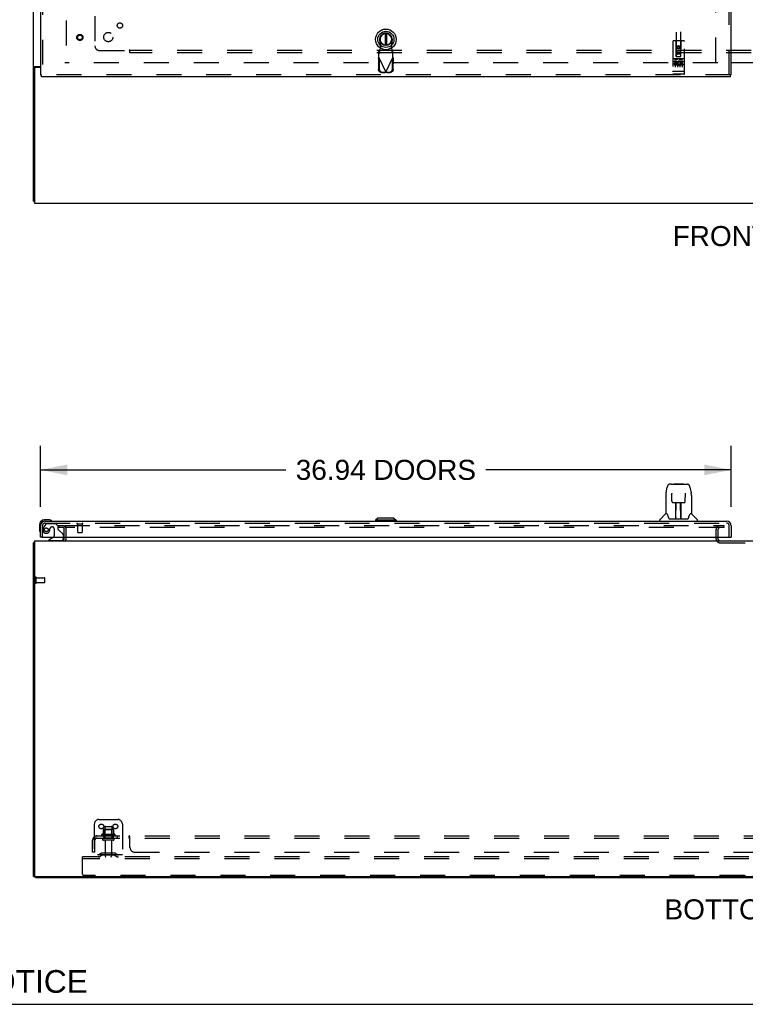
# Model space of a CAD drawing. Header units: inches. Extents: x 0 to 243, y 0 to 157.
# Tile 2 of 28: x 35 to 74, y 0 to 53. Entities that reach past the tile are written whole.
import ezdxf

# ---------------------------------------------------------------- set-up
doc = ezdxf.new("R2010")
doc.units = ezdxf.units.IN
doc.header["$LTSCALE"] = 13.348617
doc.header["$MEASUREMENT"] = 0
doc.linetypes.add('HIDDEN', pattern=[0.2, 0.1, -0.1])
doc.layers.get('0').update_dxf_attribs({"linetype": 'CONTINUOUS'})
for name, color, linetype in [('DEFAULT_2', 8, 'HIDDEN'), ('DIMENSIONS', 7, 'CONTINUOUS'), ('SECONDARY_LH_DOOR_ASSEMBLY', 7, 'CONTINUOUS'), ('SUBPANEL', 7, 'CONTINUOUS')]:
    doc.layers.add(name, color=color, linetype=linetype)
doc.styles.get("Standard").update_dxf_attribs({"font": 'arial.ttf'})
doc.dimstyles.new('DIMSTYLE_1', dxfattribs={"dimtxt": 1.070745, "dimasz": 1.42766, "dimexe": 0.09, "dimexo": 0.07, "dimgap": 0.0375, "dimtad": 0, "dimtih": 1, "dimtoh": 1, "dimzin": 4, "dimdsep": 46, "dimtxsty": 'Standard', "dimblk": '_FILLED', "dimblk1": '_FILLED', "dimblk2": '_FILLED', "dimcen": 0.09, "dimazin": 1, "dimtfac": 1, "dimtdec": 3, "dimtofl": 0, "dimtmove": 0, "dimatfit": 3, "dimldrblk": '_FILLED', "dimfxl": 0, "dimtolj": 1, "dimtzin": 4, "dimarcsym": 0})

# ---------------------------------------------------------------- blocks, each defined once
blk = doc.blocks.new('_FILLED')
at = {"color": 0, "linetype": 'ByBlock'}
blk.add_solid([(0, 0), (-1, 0.2), (-1, -0.2)], dxfattribs=at)
blk = doc.blocks.new('*D6')
at = {"layer": 'DIMENSIONS', "color": 2, "linetype": 'Continuous'}
for p, q in [((36.552, 26.591), (36.552, 29.861)), ((73.49, 26.591), (73.49, 29.861)), ((36.552, 28.576), (49.669, 28.576)), ((73.49, 28.576), (60.373, 28.576))]:
    blk.add_line(p, q, dxfattribs=at)
at = {"layer": 'DIMENSIONS', "color": 2, "linetype": 'Continuous', "xscale": 1.4276595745, "yscale": 1.4276595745, "zscale": 1.4276595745, "rotation": 180}
blk.add_blockref('_FILLED', (36.552, 28.576), dxfattribs=at)
at = {"layer": 'DIMENSIONS', "color": 2, "linetype": 'Continuous', "xscale": 1.4276595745, "yscale": 1.4276595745, "zscale": 1.4276595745}
blk.add_blockref('_FILLED', (73.49, 28.576), dxfattribs=at)
at = {"layer": 'DIMENSIONS', "color": 2, "linetype": 'Continuous', "insert": (55.021, 29.111), "char_height": 1.07074, "width": 9.63272, "attachment_point": 2, "line_spacing_factor": 0.9}
blk.add_mtext('36.94 DOORS', dxfattribs=at)

msp = doc.modelspace()

# ---------------------------------------------------------------- linework, layer by layer
at = {"color": 7, "linetype": 'Continuous'}
for p, q in [((36.177, 42.945), (36.177, 114.737)), ((36.281, 50.092), (36.177, 50.092)), ((36.229, 50.019), (36.229, 42.841)), ((36.247, 50.133), (36.552, 50.133)), ((36.552, 50.081), (36.292, 50.081)), ((74.802, 50.341), (73.49, 50.341)), ((36.177, 42.945), (36.229, 42.945)), ((36.229, 42.841), (113.875, 42.841)), ((36.229, 24.78), (36.229, 6.894)), ((36.229, 24.78), (113.875, 24.78)), ((37.823, 24.922), (37.823, 24.984)), ((72.781, 24.922), (72.781, 24.984)), ((36.177, 6.832), (36.177, 24.676)), ((36.177, 24.676), (36.229, 24.676)), ((36.177, 6.832), (36.281, 6.832)), ((36.281, 6.78), (36.281, 6.833)), ((36.281, 6.78), (113.823, 6.78)), ((36.292, 6.832), (113.927, 6.832)), ((0, 0), (242.702, 0))]:
    msp.add_line(p, q, dxfattribs=at)
at = {"color": 3, "linetype": 'Continuous'}
for p, q in [((36.281, 50.08), (36.281, 50.092)), ((73.49, 50.356), (74.802, 50.356))]:
    msp.add_line(p, q, dxfattribs=at)
at = {"color": 7, "linetype": 'Continuous'}
for points in [[(36.213, 50.119), (36.209, 50.117), (36.205, 50.116), (36.201, 50.114), (36.198, 50.113), (36.195, 50.112), (36.192, 50.11), (36.189, 50.109), (36.187, 50.107), (36.184, 50.105), (36.183, 50.104), (36.181, 50.102), (36.18, 50.1), (36.179, 50.098), (36.178, 50.097), (36.178, 50.095), (36.177, 50.092)], [(36.247, 50.133), (36.245, 50.132), (36.243, 50.13), (36.24, 50.129), (36.237, 50.127), (36.233, 50.126), (36.229, 50.124), (36.225, 50.123), (36.221, 50.121), (36.213, 50.119)], [(36.213, 24.691), (36.205, 24.69), (36.201, 24.689), (36.198, 24.688), (36.195, 24.688), (36.192, 24.687), (36.189, 24.686), (36.187, 24.685), (36.184, 24.684), (36.183, 24.683), (36.181, 24.682), (36.18, 24.681), (36.179, 24.68), (36.178, 24.679), (36.178, 24.677), (36.177, 24.676)], [(36.229, 24.695), (36.229, 24.695), (36.225, 24.694), (36.221, 24.693), (36.217, 24.692), (36.213, 24.691)]]:
    msp.add_lwpolyline(points, dxfattribs=at)
at = {"color": 3, "linetype": 'Continuous'}
for points in [[(36.302, 50.11), (36.297, 50.108), (36.295, 50.106), (36.293, 50.105), (36.29, 50.104), (36.288, 50.103), (36.286, 50.101), (36.285, 50.1), (36.283, 50.098), (36.283, 50.097), (36.282, 50.095), (36.282, 50.094), (36.281, 50.092)], [(36.322, 50.133), (36.322, 50.131), (36.322, 50.129), (36.321, 50.127), (36.321, 50.126), (36.32, 50.124), (36.319, 50.122), (36.318, 50.121), (36.316, 50.119), (36.315, 50.118), (36.313, 50.116), (36.311, 50.115), (36.309, 50.114), (36.307, 50.112), (36.304, 50.111), (36.302, 50.11)]]:
    msp.add_lwpolyline(points, dxfattribs=at)
at = {"color": 7, "linetype": 'Continuous'}
for centre, radius, start, end in [((36.292, 50.019), 0.0625, 90, 180), ((37.681, 24.922), 0.142, 270, 360), ((72.896, 24.895), 0.115, 180, 190.7143), ((72.896, 24.895), 0.115, 244.7498, 270), ((36.292, 6.894), 0.0625, 180, 270)]:
    msp.add_arc(centre, radius, start, end, dxfattribs=at)
at = {"color": 3, "linetype": 'Continuous'}
msp.add_arc((72.896, 24.895), 0.115, 190.7143, 244.7498, dxfattribs=at)
at = {"layer": 'DEFAULT_2', "color": 8, "linetype": 'HIDDEN'}
for p, q in [((37.927, 111.341), (37.927, 50.341)), ((72.677, 50.356), (72.677, 111.326)), ((72.781, 50.341), (37.844, 50.341)), ((37.511, 25.592), (37.511, 25.488)), ((37.511, 25.592), (37.816, 25.592)), ((37.816, 25.488), (37.511, 25.488)), ((37.823, 24.984), (37.823, 25.406)), ((37.844, 25.592), (73.094, 25.592)), ((73.094, 25.488), (37.844, 25.488)), ((37.927, 24.922), (37.927, 25.406)), ((72.677, 25.373), (72.677, 24.895)), ((72.781, 25.373), (72.781, 24.984)), ((73.094, 25.592), (73.094, 25.488)), ((72.781, 24.922), (72.781, 24.895)), ((72.896, 24.676), (75.958, 24.676)), ((36.281, 22.534), (36.281, 22.818)), ((36.324, 22.534), (36.324, 22.818)), ((36.324, 22.8), (36.771, 22.8)), ((36.781, 22.562), (36.781, 22.79)), ((36.324, 22.552), (36.771, 22.552)), ((39.427, 9.634), (39.427, 7.884)), ((39.677, 9.884), (40.677, 9.884)), ((39.994, 9.479), (39.994, 8.884)), ((40.024, 9.509), (40.33, 9.509)), ((40.36, 9.479), (40.36, 8.884)), ((40.927, 9.634), (40.927, 7.884)), ((40.533, 9.079), (39.822, 9.079)), ((40.512, 9.009), (39.843, 9.009)), ((39.9, 9.334), (39.9, 9.106)), ((40.433, 9.345), (39.922, 9.345)), ((39.994, 9.325), (39.974, 9.345)), ((39.994, 9.029), (39.974, 9.009)), ((39.994, 9.029), (39.994, 9.325)), ((40.361, 9.325), (39.994, 9.325)), ((40.361, 9.029), (39.994, 9.029)), ((40.361, 9.325), (40.381, 9.345)), ((40.361, 9.029), (40.361, 9.325)), ((40.361, 9.029), (40.381, 9.009)), ((40.455, 9.334), (40.455, 9.106)), ((40.442, 8.884), (39.913, 8.884)), ((40.442, 8.778), (39.913, 8.778)), ((40.011, 8.715), (40.011, 7.914)), ((40.343, 8.715), (40.343, 7.914)), ((40.927, 7.988), (39.427, 7.988)), ((39.77, 8.056), (39.702, 8.007)), ((39.831, 7.972), (39.763, 7.923)), ((40.518, 8.078), (39.837, 8.078)), ((40.518, 7.974), (39.837, 7.974)), ((40.002, 8.078), (40.002, 7.974)), ((40.352, 8.078), (40.352, 7.974)), ((40.524, 7.972), (40.592, 7.923)), ((40.585, 8.056), (40.653, 8.007)), ((38.802, 7.78), (38.802, 7.884)), ((111.802, 7.884), (38.802, 7.884)), ((38.802, 6.946), (38.802, 7.78)), ((111.802, 7.78), (38.802, 7.78)), ((74.202, 6.884), (38.865, 6.884))]:
    msp.add_line(p, q, dxfattribs=at)
for centre in [(39.802, 9.509), (40.552, 9.509)]:
    msp.add_circle(centre, 0.128, dxfattribs=at)
for centre, radius, start, end in [((37.741, 25.406), 0.186, 0, 90), ((37.741, 25.406), 0.0823, 0, 90), ((72.896, 25.373), 0.219, 90, 180), ((72.896, 25.373), 0.115, 90, 180), ((37.681, 24.922), 0.246, 310.9655, 360), ((72.896, 24.895), 0.219, 180, 270), ((36.303, 22.818), 0.0215, 360, 180), ((36.771, 22.79), 0.01, 360, 90), ((36.303, 22.534), 0.0215, 180, 0), ((36.771, 22.562), 0.01, 270, 0), ((39.677, 9.634), 0.25, 90, 180), ((40.024, 9.479), 0.03, 90, 180), ((40.33, 9.479), 0.03, 0, 90), ((40.677, 9.634), 0.25, 0, 90), ((39.843, 9.047), 0.0384, 124.4497, 270), ((40.177, 8.478), 0.698, 113.9679, 120.6631), ((39.89, 9.125), 0.01, 293.9679, 360), ((39.91, 9.334), 0.01, 95.1938, 180), ((39.922, 9.203), 0.141, 90, 95.2081), ((40.433, 9.203), 0.141, 84.7919, 90), ((40.445, 9.334), 0.01, 0, 84.8062), ((40.465, 9.125), 0.01, 180, 246.0321), ((40.177, 8.478), 0.698, 59.3369, 66.0321), ((40.512, 9.047), 0.0384, 270, 55.5503), ((39.913, 8.831), 0.053, 90, 270), ((39.949, 8.715), 0.0625, 0, 90), ((40.406, 8.715), 0.0625, 90, 180), ((40.442, 8.831), 0.053, 270, 90), ((39.642, 8.092), 0.104, 270, 305.7539), ((39.642, 8.092), 0.208, 270, 305.7539), ((39.837, 7.964), 0.114, 90, 125.7539), ((39.837, 7.964), 0.01, 90, 125.7539), ((40.041, 7.914), 0.03, 180, 270), ((40.313, 7.914), 0.03, 270, 360), ((40.518, 7.964), 0.114, 54.2461, 90), ((40.518, 7.964), 0.01, 54.2461, 90), ((40.713, 8.092), 0.208, 234.2461, 270), ((40.713, 8.092), 0.104, 234.2461, 270), ((38.865, 6.946), 0.0625, 180, 270), ((74.202, 6.946), 0.0625, 270, 315)]:
    msp.add_arc(centre, radius, start, end, dxfattribs=at)
at = {"layer": 'SECONDARY_LH_DOOR_ASSEMBLY', "color": 8, "linetype": 'HIDDEN'}
for p, q in [((73.386, 49.695), (73.386, 111.987)), ((70.552, 78.67), (70.552, 50.668)), ((70.802, 50.668), (70.802, 78.67)), ((36.656, 54.246), (36.656, 49.695)), ((54.745, 51.237), (54.691, 51.531)), ((54.707, 51.04), (54.745, 51.237)), ((55.35, 51.531), (55.296, 51.237)), ((55.296, 51.237), (55.334, 51.04)), ((70.365, 51.478), (70.365, 49.753)), ((70.96, 51.508), (70.395, 51.508)), ((70.551, 50.668), (70.547, 51.478)), ((70.677, 51.241), (70.615, 51.205)), ((70.615, 51.205), (70.625, 51.199)), ((70.615, 51.205), (70.615, 51.132)), ((70.615, 51.132), (70.625, 51.138)), ((70.615, 51.132), (70.677, 51.096)), ((70.677, 51.229), (70.625, 51.199)), ((70.625, 51.199), (70.625, 51.138)), ((70.625, 51.138), (70.677, 51.108)), ((70.74, 51.205), (70.677, 51.241)), ((70.677, 51.241), (70.677, 51.229)), ((70.73, 51.199), (70.677, 51.229)), ((70.677, 51.108), (70.73, 51.138)), ((70.677, 51.096), (70.74, 51.132)), ((70.677, 51.096), (70.677, 51.108)), ((70.74, 51.205), (70.73, 51.199)), ((70.73, 51.138), (70.73, 51.199)), ((70.74, 51.132), (70.73, 51.138)), ((70.74, 51.132), (70.74, 51.205)), ((70.804, 50.668), (70.807, 51.478)), ((70.99, 49.753), (70.99, 51.478)), ((54.618, 50.573), (54.66, 50.593)), ((54.618, 50.573), (54.629, 49.982)), ((54.693, 51.036), (54.647, 50.995)), ((54.647, 50.621), (54.647, 50.995)), ((54.647, 50.84), (54.693, 50.881)), ((54.647, 50.621), (55.021, 49.833)), ((54.66, 50.593), (54.67, 50.002)), ((54.693, 50.881), (54.693, 51.036)), ((55.021, 49.833), (55.395, 50.621)), ((55.395, 50.995), (55.349, 51.036)), ((55.349, 51.036), (55.349, 50.881)), ((55.349, 50.881), (55.395, 50.84)), ((55.371, 50.002), (55.381, 50.593)), ((55.381, 50.593), (55.423, 50.573)), ((55.395, 50.621), (55.395, 50.995)), ((55.413, 49.982), (55.423, 50.573)), ((70.96, 50.551), (70.395, 50.551)), ((70.55, 50.918), (70.805, 50.918)), ((70.551, 50.668), (70.552, 50.668)), ((70.552, 50.668), (70.802, 50.668)), ((70.762, 50.793), (70.592, 50.793)), ((70.802, 50.668), (70.804, 50.668)), ((70.533, 50.429), (70.441, 50.429)), ((70.441, 50.429), (70.441, 50.387)), ((70.533, 50.387), (70.441, 50.387)), ((70.466, 50.535), (70.638, 50.535)), ((70.49, 50.42), (70.49, 50.114)), ((70.537, 50.343), (70.491, 50.343)), ((70.597, 50.258), (70.504, 50.258)), ((70.597, 50.216), (70.504, 50.216)), ((70.533, 50.302), (70.505, 50.302)), ((70.597, 50.258), (70.597, 50.216)), ((70.615, 50.42), (70.615, 50.114)), ((70.716, 50.535), (70.888, 50.535)), ((70.729, 50.264), (70.746, 50.225)), ((70.74, 50.42), (70.74, 50.114)), ((70.753, 50.394), (70.74, 50.375)), ((70.75, 50.419), (70.753, 50.417)), ((70.909, 50.429), (70.753, 50.429)), ((70.753, 50.429), (70.753, 50.417)), ((70.753, 50.394), (70.753, 50.216)), ((70.909, 50.216), (70.753, 50.216)), ((70.909, 50.387), (70.796, 50.387)), ((70.796, 50.387), (70.796, 50.343)), ((70.888, 50.343), (70.796, 50.343)), ((70.888, 50.301), (70.796, 50.301)), ((70.796, 50.301), (70.796, 50.258)), ((70.909, 50.258), (70.796, 50.258)), ((70.865, 50.42), (70.865, 50.114)), ((70.888, 50.343), (70.888, 50.301)), ((70.909, 50.429), (70.909, 50.387)), ((70.909, 50.258), (70.909, 50.216)), ((73.448, 49.695), (36.594, 49.695)), ((54.783, 49.823), (54.976, 49.82)), ((54.825, 49.843), (55.018, 49.84)), ((55.018, 49.84), (54.976, 49.82)), ((55.021, 49.833), (54.998, 49.827)), ((55.036, 49.829), (55.021, 49.833)), ((55.024, 49.84), (55.217, 49.843)), ((55.065, 49.82), (55.024, 49.84)), ((55.051, 49.824), (55.036, 49.829)), ((55.065, 49.82), (55.051, 49.824)), ((55.065, 49.82), (55.258, 49.823)), ((70.383, 49.882), (70.382, 49.882)), ((70.384, 49.882), (70.383, 49.882)), ((70.383, 49.882), (70.383, 49.882)), ((70.385, 49.882), (70.384, 49.882)), ((70.386, 49.882), (70.385, 49.882)), ((70.387, 49.881), (70.386, 49.882)), ((70.388, 49.881), (70.387, 49.881)), ((70.387, 49.881), (70.387, 49.881)), ((70.389, 49.881), (70.388, 49.881)), ((70.39, 49.881), (70.389, 49.881)), ((70.391, 49.881), (70.39, 49.881)), ((70.392, 49.881), (70.391, 49.881)), ((70.393, 49.881), (70.392, 49.881)), ((70.392, 49.881), (70.392, 49.881)), ((70.394, 49.881), (70.393, 49.881)), ((70.395, 49.881), (70.394, 49.881)), ((70.96, 49.881), (70.395, 49.881)), ((70.96, 49.723), (70.395, 49.723)), ((70.96, 49.881), (70.961, 49.881)), ((70.961, 49.881), (70.962, 49.881)), ((70.962, 49.881), (70.963, 49.881)), ((70.963, 49.881), (70.964, 49.881)), ((70.964, 49.881), (70.965, 49.881)), ((70.965, 49.881), (70.966, 49.881)), ((70.965, 49.881), (70.965, 49.881)), ((70.966, 49.881), (70.967, 49.881)), ((70.967, 49.881), (70.968, 49.881)), ((70.968, 49.881), (70.969, 49.882)), ((70.969, 49.882), (70.97, 49.882)), ((70.969, 49.882), (70.969, 49.882)), ((70.97, 49.882), (70.971, 49.882)), ((70.971, 49.882), (70.972, 49.882)), ((70.972, 49.882), (70.973, 49.882)), ((70.973, 49.882), (70.974, 49.882)), ((70.973, 49.882), (70.973, 49.882)), ((36.656, 24.984), (36.656, 25.591)), ((36.832, 25.679), (36.731, 25.535)), ((36.799, 25.734), (73.243, 25.734)), ((36.897, 25.713), (37.348, 25.713)), ((37.053, 25.434), (37.053, 25.423)), ((37.184, 25.521), (37.151, 25.521)), ((37.282, 25.423), (37.282, 25.043)), ((37.474, 25.587), (37.348, 25.713)), ((37.474, 25.587), (37.474, 25.408)), ((37.533, 25.349), (37.752, 25.13)), ((38.514, 25.691), (38.798, 25.691)), ((38.532, 25.691), (38.532, 25.244)), ((38.78, 25.691), (38.78, 25.244)), ((73.386, 24.984), (73.386, 25.591)), ((37.624, 24.78), (36.994, 24.78)), ((37.781, 25.059), (37.781, 24.984)), ((38.542, 25.234), (38.77, 25.234))]:
    msp.add_line(p, q, dxfattribs=at)
at = {"layer": 'SECONDARY_LH_DOOR_ASSEMBLY', "color": 3, "linetype": 'Continuous'}
for p, q in [((73.49, 49.695), (73.49, 111.987)), ((36.552, 54.091), (36.552, 49.695)), ((73.448, 49.591), (36.594, 49.591)), ((36.799, 25.838), (73.243, 25.838)), ((36.552, 24.984), (36.552, 25.591)), ((73.49, 25.591), (73.49, 24.984)), ((36.614, 24.984), (73.428, 24.984))]:
    msp.add_line(p, q, dxfattribs=at)
at = {"layer": 'SECONDARY_LH_DOOR_ASSEMBLY', "color": 7, "linetype": 'Continuous'}
for p, q in [((54.981, 51.904), (54.981, 51.279)), ((55.06, 51.904), (55.06, 51.279)), ((36.552, 49.695), (36.594, 49.695)), ((36.594, 49.591), (36.594, 49.695)), ((73.49, 49.695), (73.448, 49.695)), ((73.448, 49.591), (73.448, 49.695)), ((70.004, 27.346), (70.069, 27.652)), ((70.273, 27.806), (70.193, 27.806)), ((70.274, 27.806), (71.162, 27.806)), ((70.279, 27.806), (70.278, 27.806)), ((70.439, 27.826), (70.42, 27.806)), ((70.439, 27.826), (70.916, 27.826)), ((70.916, 27.826), (70.935, 27.806)), ((71.286, 27.652), (71.351, 27.346)), ((69.988, 27.203), (69.988, 26.231)), ((70.311, 27.294), (70.291, 27.294)), ((70.31, 27.33), (70.31, 27.327)), ((70.31, 27.327), (70.31, 27.323)), ((70.31, 27.323), (70.311, 27.315)), ((70.311, 27.315), (70.311, 27.304)), ((70.318, 26.9), (70.311, 27.304)), ((71.037, 26.9), (71.044, 27.312)), ((71.044, 27.32), (71.045, 27.325)), ((71.044, 27.312), (71.044, 27.32)), ((71.064, 27.294), (71.044, 27.294)), ((71.357, 27.315), (71.351, 27.346)), ((71.366, 27.203), (71.366, 26.231)), ((70.39, 26.822), (70.397, 26.822)), ((70.398, 26.822), (70.518, 26.822)), ((70.528, 25.976), (70.543, 26.823)), ((70.536, 26.407), (70.536, 26.822)), ((70.539, 26.598), (70.536, 26.598)), ((70.539, 26.586), (70.536, 26.586)), ((70.554, 26.823), (70.801, 26.823)), ((70.803, 25.956), (70.788, 26.823)), ((70.819, 26.598), (70.792, 26.598)), ((70.819, 26.586), (70.792, 26.586)), ((70.796, 26.357), (70.819, 26.357)), ((70.819, 26.353), (70.797, 26.353)), ((70.819, 25.956), (70.819, 26.822)), ((70.837, 26.822), (70.957, 26.822)), ((37.012, 25.898), (36.755, 25.898)), ((36.799, 25.838), (36.755, 25.838)), ((37.05, 25.895), (37.012, 25.898)), ((37.147, 25.851), (37.141, 25.853)), ((54.588, 25.995), (54.47, 25.877)), ((54.47, 25.877), (54.47, 25.838)), ((55.573, 25.877), (54.47, 25.877)), ((55.455, 25.995), (54.588, 25.995)), ((55.454, 25.995), (55.572, 25.877)), ((55.455, 25.995), (55.573, 25.877)), ((55.572, 25.877), (55.572, 25.838)), ((55.573, 25.877), (55.573, 25.838)), ((69.674, 25.838), (69.674, 25.9)), ((69.983, 26.226), (69.685, 25.928)), ((70.062, 26.231), (69.988, 26.231)), ((70.058, 26.231), (70.064, 26.222)), ((70.124, 26.067), (70.139, 26.019)), ((70.139, 26.019), (70.141, 26.011)), ((70.156, 25.979), (70.162, 25.972)), ((70.192, 25.956), (71.163, 25.956)), ((70.529, 26.028), (70.529, 26.002)), ((70.536, 25.956), (70.536, 25.96)), ((70.803, 26.002), (70.802, 26.028)), ((71.213, 26.011), (71.216, 26.019)), ((71.291, 26.221), (71.296, 26.23)), ((71.366, 26.231), (71.293, 26.231)), ((71.372, 26.226), (71.67, 25.928)), ((71.681, 25.838), (71.681, 25.9)), ((36.492, 25.635), (36.492, 25.378)), ((36.492, 25.378), (36.495, 25.34)), ((36.552, 25.635), (36.552, 25.591)), ((36.537, 25.249), (36.539, 25.243)), ((36.614, 24.984), (36.552, 24.984)), ((37.233, 24.957), (36.994, 24.819)), ((36.994, 24.78), (36.994, 24.819)), ((37.781, 24.984), (37.781, 24.937)), ((73.428, 24.984), (73.49, 24.984))]:
    msp.add_line(p, q, dxfattribs=at)
at = {"layer": 'SECONDARY_LH_DOOR_ASSEMBLY', "color": 8, "linetype": 'HIDDEN'}
for points in [[(54.618, 50.573), (54.623, 50.581), (54.628, 50.589), (54.632, 50.597)], [(54.632, 50.597), (54.642, 50.613), (54.647, 50.621)], [(54.693, 50.881), (54.694, 50.885), (54.695, 50.89), (54.696, 50.896), (54.697, 50.904), (54.698, 50.914), (54.699, 50.925), (54.7, 50.936), (54.701, 50.949), (54.702, 50.963), (54.703, 50.977), (54.704, 50.992), (54.705, 51.008), (54.707, 51.04)], [(54.707, 51.04), (54.705, 51.039), (54.702, 51.038), (54.7, 51.038), (54.698, 51.037), (54.695, 51.036), (54.693, 51.036)], [(55.349, 51.036), (55.346, 51.036), (55.344, 51.037), (55.341, 51.038), (55.339, 51.038), (55.337, 51.039), (55.334, 51.04)], [(55.334, 51.04), (55.335, 51.024), (55.337, 50.992)], [(55.337, 50.992), (55.338, 50.977), (55.339, 50.963), (55.34, 50.949), (55.341, 50.936), (55.342, 50.925), (55.343, 50.914), (55.344, 50.904), (55.346, 50.896), (55.347, 50.89), (55.348, 50.885), (55.349, 50.881)], [(55.395, 50.621), (55.404, 50.605), (55.409, 50.597), (55.414, 50.589), (55.418, 50.581), (55.423, 50.573)], [(70.46, 50.534), (70.46, 50.534), (70.46, 50.534), (70.46, 50.534), (70.46, 50.534), (70.46, 50.534), (70.461, 50.534), (70.461, 50.534), (70.461, 50.534), (70.461, 50.534), (70.461, 50.534), (70.461, 50.534), (70.461, 50.534), (70.461, 50.535), (70.461, 50.535), (70.461, 50.535), (70.462, 50.535), (70.462, 50.535), (70.462, 50.535), (70.462, 50.535), (70.462, 50.535), (70.462, 50.535), (70.462, 50.535), (70.463, 50.535), (70.463, 50.535), (70.463, 50.535), (70.463, 50.535), (70.463, 50.535), (70.463, 50.535), (70.463, 50.535), (70.464, 50.535), (70.464, 50.535), (70.464, 50.535), (70.464, 50.535), (70.464, 50.535), (70.464, 50.535), (70.465, 50.535), (70.465, 50.535), (70.465, 50.535), (70.465, 50.535), (70.465, 50.535), (70.466, 50.535), (70.466, 50.535), (70.466, 50.535), (70.466, 50.535), (70.466, 50.535)], [(70.638, 50.535), (70.639, 50.535), (70.639, 50.535), (70.639, 50.535), (70.639, 50.535), (70.639, 50.535), (70.64, 50.535), (70.64, 50.535), (70.64, 50.535), (70.64, 50.535), (70.64, 50.535), (70.641, 50.535), (70.641, 50.535), (70.641, 50.535), (70.641, 50.535), (70.641, 50.535), (70.641, 50.535), (70.642, 50.535), (70.642, 50.535), (70.642, 50.535), (70.642, 50.535), (70.642, 50.535), (70.642, 50.535), (70.642, 50.535), (70.643, 50.535), (70.643, 50.535), (70.643, 50.535), (70.643, 50.535), (70.643, 50.535), (70.643, 50.535), (70.643, 50.535), (70.643, 50.535), (70.644, 50.535), (70.644, 50.535), (70.644, 50.534), (70.644, 50.534), (70.644, 50.534), (70.644, 50.534), (70.644, 50.534), (70.644, 50.534), (70.644, 50.534), (70.645, 50.534), (70.645, 50.534), (70.645, 50.534), (70.645, 50.534), (70.645, 50.534), (70.645, 50.534)], [(70.71, 50.534), (70.71, 50.534), (70.71, 50.534), (70.71, 50.534), (70.71, 50.534), (70.71, 50.534), (70.711, 50.534), (70.711, 50.534), (70.711, 50.534), (70.711, 50.534), (70.711, 50.534), (70.711, 50.534), (70.711, 50.534), (70.711, 50.535), (70.711, 50.535), (70.711, 50.535), (70.712, 50.535), (70.712, 50.535), (70.712, 50.535), (70.712, 50.535), (70.712, 50.535), (70.712, 50.535), (70.712, 50.535), (70.713, 50.535), (70.713, 50.535), (70.713, 50.535), (70.713, 50.535), (70.713, 50.535), (70.713, 50.535), (70.713, 50.535), (70.714, 50.535), (70.714, 50.535), (70.714, 50.535), (70.714, 50.535), (70.714, 50.535), (70.714, 50.535), (70.715, 50.535), (70.715, 50.535), (70.715, 50.535), (70.715, 50.535), (70.715, 50.535), (70.716, 50.535), (70.716, 50.535), (70.716, 50.535), (70.716, 50.535), (70.716, 50.535)], [(70.888, 50.535), (70.889, 50.535), (70.889, 50.535), (70.889, 50.535), (70.889, 50.535), (70.889, 50.535), (70.89, 50.535), (70.89, 50.535), (70.89, 50.535), (70.89, 50.535), (70.89, 50.535), (70.891, 50.535), (70.891, 50.535), (70.891, 50.535), (70.891, 50.535), (70.891, 50.535), (70.891, 50.535), (70.892, 50.535), (70.892, 50.535), (70.892, 50.535), (70.892, 50.535), (70.892, 50.535), (70.892, 50.535), (70.892, 50.535), (70.893, 50.535), (70.893, 50.535), (70.893, 50.535), (70.893, 50.535), (70.893, 50.535), (70.893, 50.535), (70.893, 50.535), (70.893, 50.535), (70.894, 50.535), (70.894, 50.535), (70.894, 50.534), (70.894, 50.534), (70.894, 50.534), (70.894, 50.534), (70.894, 50.534), (70.894, 50.534), (70.894, 50.534), (70.895, 50.534), (70.895, 50.534), (70.895, 50.534), (70.895, 50.534), (70.895, 50.534), (70.895, 50.534)], [(54.783, 49.823), (54.768, 49.824), (54.753, 49.827), (54.739, 49.831), (54.725, 49.836), (54.711, 49.843), (54.698, 49.851), (54.686, 49.861), (54.675, 49.871), (54.665, 49.883), (54.656, 49.895), (54.648, 49.908), (54.641, 49.922), (54.636, 49.937), (54.632, 49.952), (54.63, 49.967), (54.629, 49.982)], [(54.67, 50.002), (54.671, 49.987), (54.674, 49.971), (54.678, 49.957), (54.683, 49.942), (54.689, 49.928), (54.697, 49.915), (54.706, 49.902), (54.717, 49.891), (54.728, 49.88), (54.74, 49.871), (54.753, 49.863), (54.766, 49.856), (54.78, 49.851), (54.795, 49.847), (54.81, 49.844), (54.825, 49.843)], [(54.998, 49.827), (54.983, 49.822), (54.976, 49.82)], [(55.217, 49.843), (55.232, 49.844), (55.246, 49.847), (55.261, 49.851), (55.275, 49.856), (55.289, 49.863), (55.301, 49.871), (55.314, 49.88), (55.325, 49.891), (55.335, 49.902), (55.344, 49.915), (55.352, 49.928), (55.359, 49.942), (55.364, 49.957), (55.368, 49.971), (55.37, 49.987), (55.371, 50.002)], [(55.413, 49.982), (55.412, 49.967), (55.409, 49.952), (55.405, 49.937), (55.4, 49.922), (55.394, 49.908), (55.386, 49.895), (55.377, 49.883), (55.366, 49.871), (55.355, 49.861), (55.343, 49.851), (55.33, 49.843), (55.317, 49.836), (55.302, 49.831), (55.288, 49.827), (55.273, 49.824), (55.258, 49.823)], [(70.382, 49.882), (70.381, 49.882), (70.381, 49.882), (70.38, 49.882), (70.38, 49.882), (70.38, 49.882), (70.379, 49.882), (70.379, 49.882), (70.379, 49.882), (70.378, 49.882), (70.378, 49.883), (70.378, 49.883), (70.377, 49.883), (70.377, 49.883), (70.377, 49.883), (70.376, 49.883), (70.376, 49.883), (70.376, 49.883), (70.375, 49.883), (70.375, 49.883), (70.375, 49.883), (70.374, 49.883), (70.374, 49.883), (70.374, 49.883), (70.373, 49.883), (70.373, 49.884), (70.373, 49.884), (70.373, 49.884), (70.372, 49.884), (70.372, 49.884), (70.372, 49.884), (70.372, 49.884), (70.371, 49.884), (70.371, 49.884), (70.371, 49.884), (70.371, 49.884), (70.37, 49.884), (70.37, 49.885), (70.37, 49.885), (70.37, 49.885), (70.369, 49.885), (70.369, 49.885), (70.369, 49.885), (70.369, 49.885), (70.369, 49.885), (70.368, 49.885), (70.368, 49.885), (70.368, 49.885), (70.368, 49.886), (70.368, 49.886), (70.367, 49.886), (70.367, 49.886), (70.367, 49.886), (70.367, 49.886), (70.367, 49.886), (70.367, 49.886), (70.367, 49.886), (70.366, 49.886), (70.366, 49.886), (70.366, 49.887), (70.366, 49.887), (70.366, 49.887), (70.366, 49.887), (70.366, 49.887), (70.366, 49.887), (70.366, 49.887), (70.365, 49.887), (70.365, 49.887), (70.365, 49.887), (70.365, 49.888), (70.365, 49.888), (70.365, 49.888), (70.365, 49.888), (70.365, 49.888), (70.365, 49.888), (70.365, 49.888), (70.365, 49.888), (70.365, 49.888), (70.365, 49.889), (70.365, 49.889)], [(70.974, 49.882), (70.974, 49.882), (70.975, 49.882), (70.975, 49.882), (70.976, 49.882), (70.976, 49.882), (70.976, 49.882), (70.977, 49.882), (70.977, 49.883), (70.977, 49.883), (70.978, 49.883), (70.978, 49.883), (70.978, 49.883), (70.979, 49.883), (70.979, 49.883), (70.979, 49.883), (70.98, 49.883), (70.98, 49.883), (70.98, 49.883), (70.981, 49.883), (70.981, 49.883), (70.981, 49.883), (70.981, 49.883), (70.982, 49.884), (70.982, 49.884), (70.982, 49.884), (70.983, 49.884), (70.983, 49.884), (70.983, 49.884), (70.983, 49.884), (70.984, 49.884), (70.984, 49.884), (70.984, 49.884), (70.984, 49.884), (70.985, 49.884), (70.985, 49.885), (70.985, 49.885), (70.985, 49.885), (70.986, 49.885), (70.986, 49.885), (70.986, 49.885), (70.986, 49.885), (70.986, 49.885), (70.987, 49.885), (70.987, 49.885), (70.987, 49.885), (70.987, 49.886), (70.987, 49.886), (70.988, 49.886), (70.988, 49.886), (70.988, 49.886), (70.988, 49.886), (70.988, 49.886), (70.988, 49.886), (70.988, 49.886), (70.989, 49.886), (70.989, 49.886), (70.989, 49.887), (70.989, 49.887), (70.989, 49.887), (70.989, 49.887), (70.989, 49.887), (70.989, 49.887), (70.989, 49.887), (70.989, 49.887), (70.99, 49.887), (70.99, 49.887), (70.99, 49.888), (70.99, 49.888), (70.99, 49.888), (70.99, 49.888), (70.99, 49.888), (70.99, 49.888), (70.99, 49.888), (70.99, 49.888), (70.99, 49.888), (70.99, 49.889), (70.99, 49.889)]]:
    msp.add_lwpolyline(points, dxfattribs=at)
at = {"layer": 'SECONDARY_LH_DOOR_ASSEMBLY', "color": 7, "linetype": 'Continuous'}
for points in [[(70.193, 27.806), (70.189, 27.806), (70.173, 27.804), (70.159, 27.8), (70.145, 27.793), (70.132, 27.784), (70.121, 27.774), (70.112, 27.763), (70.104, 27.751), (70.096, 27.737), (70.09, 27.722), (70.083, 27.706), (70.078, 27.688), (70.072, 27.666), (70.069, 27.652)], [(71.263, 27.729), (71.257, 27.741), (71.25, 27.753), (71.243, 27.763), (71.234, 27.773), (71.225, 27.782), (71.214, 27.79), (71.203, 27.797), (71.19, 27.802), (71.177, 27.805), (71.162, 27.806)], [(71.286, 27.652), (71.284, 27.664), (71.279, 27.683), (71.274, 27.7), (71.268, 27.715), (71.263, 27.729)], [(70.004, 27.346), (69.998, 27.314), (69.992, 27.272), (69.989, 27.23), (69.988, 27.203)], [(70.31, 27.335), (70.31, 27.335), (70.31, 27.335), (70.31, 27.335), (70.31, 27.334), (70.31, 27.333), (70.31, 27.332), (70.31, 27.33)], [(70.318, 26.9), (70.319, 26.888), (70.322, 26.875), (70.328, 26.863), (70.335, 26.852), (70.344, 26.842), (70.354, 26.835), (70.366, 26.828), (70.378, 26.824), (70.39, 26.822)], [(70.958, 26.822), (70.966, 26.822), (70.979, 26.825), (70.991, 26.829), (71.002, 26.835), (71.012, 26.843), (71.021, 26.853), (71.028, 26.864), (71.033, 26.876), (71.036, 26.889), (71.037, 26.9)], [(71.045, 27.325), (71.045, 27.329), (71.045, 27.331), (71.045, 27.332), (71.045, 27.333), (71.045, 27.334), (71.045, 27.335), (71.045, 27.335)], [(71.366, 27.203), (71.366, 27.23), (71.363, 27.273), (71.357, 27.315)], [(70.518, 26.822), (70.522, 26.822), (70.531, 26.822), (70.539, 26.823)], [(70.539, 26.823), (70.548, 26.823), (70.554, 26.823)], [(70.801, 26.823), (70.809, 26.823), (70.817, 26.823)], [(70.817, 26.823), (70.826, 26.822), (70.835, 26.822), (70.837, 26.822)], [(70.064, 26.222), (70.077, 26.194), (70.092, 26.158), (70.108, 26.116), (70.124, 26.067)], [(70.141, 26.011), (70.146, 25.999), (70.151, 25.988), (70.156, 25.979)], [(70.162, 25.972), (70.168, 25.966), (70.174, 25.961), (70.182, 25.957), (70.19, 25.956), (70.191, 25.956)], [(71.164, 25.956), (71.165, 25.956), (71.173, 25.957), (71.18, 25.96), (71.187, 25.965)], [(71.187, 25.965), (71.193, 25.971), (71.198, 25.979)], [(71.198, 25.979), (71.204, 25.988), (71.208, 25.998), (71.213, 26.011)], [(71.216, 26.019), (71.23, 26.065), (71.246, 26.114), (71.262, 26.156), (71.277, 26.192), (71.291, 26.221)]]:
    msp.add_lwpolyline(points, dxfattribs=at)
for radius in [0.551, 0.433, 0.329, 0.317]:
    msp.add_circle((55.021, 51.591), radius, dxfattribs=at)
at = {"layer": 'SECONDARY_LH_DOOR_ASSEMBLY', "color": 8, "linetype": 'HIDDEN'}
for centre, radius in [((38.656, 51.695), 0.164), ((38.656, 51.695), 0.124), ((70.677, 51.168), 0.085), ((70.677, 51.168), 0.0845), ((36.856, 25.371), 0.101)]:
    msp.add_circle(centre, radius, dxfattribs=at)
for centre, radius, start, end in [((55.021, 51.591), 0.335, 349.673, 190.327), ((70.395, 51.478), 0.03, 90, 180), ((70.517, 51.478), 0.03, 0, 90), ((70.837, 51.478), 0.03, 90, 180), ((70.96, 51.478), 0.03, 0, 90), ((70.395, 50.581), 0.03, 180, 270), ((70.592, 50.753), 0.04, 90, 180), ((70.592, 50.708), 0.04, 180, 270), ((70.762, 50.753), 0.04, 0, 90), ((70.762, 50.708), 0.04, 270, 360), ((70.96, 50.581), 0.03, 270, 360), ((70.504, 50.28), 0.0644, 102.2995, 270.0775), ((70.504, 50.28), 0.0219, 89.9011, 270), ((70.533, 50.366), 0.0635, 270, 90), ((70.533, 50.365), 0.0219, 280.307, 90), ((70.703, 50.323), 0.107, 64.2636, 293.4027), ((70.703, 50.323), 0.0639, 54.8895, 293.4026), ((70.395, 49.753), 0.03, 180, 270), ((70.96, 49.753), 0.03, 270, 360), ((36.799, 25.591), 0.142, 90, 180), ((36.856, 25.371), 0.187, 163.1561, 342.1518), ((37.047, 25.313), 0.386, 144.9, 163.1561), ((36.897, 25.634), 0.079, 90, 144.9), ((36.661, 25.434), 0.393, 342.0702, 358.3397), ((37.151, 25.423), 0.098, 90, 180), ((37.184, 25.423), 0.098, 0, 90), ((37.513, 25.408), 0.039, 180, 248.3904), ((37.462, 25.278), 0.1, 45, 68.3904), ((38.514, 25.712), 0.0215, 90, 270), ((38.798, 25.712), 0.0215, 270, 90), ((73.243, 25.591), 0.142, 0, 90), ((37.182, 25.043), 0.1, 323.4532, 360), ((37.681, 25.059), 0.1, 0, 45), ((38.542, 25.244), 0.01, 180, 270), ((38.77, 25.244), 0.01, 270, 360)]:
    msp.add_arc(centre, radius, start, end, dxfattribs=at)
at = {"layer": 'SECONDARY_LH_DOOR_ASSEMBLY', "color": 7, "linetype": 'Continuous'}
for centre, radius, start, end in [((55.021, 51.591), 0.315, 280.0787, 259.9213), ((36.755, 25.635), 0.263, 90, 180), ((36.755, 25.635), 0.203, 90, 180), ((37.012, 25.648), 0.25, 59.1101, 90), ((37.132, 25.853), 0.015, 270, 353.6204), ((37.132, 25.849), 0.015, 6.3796, 59.1101), ((69.713, 25.9), 0.0394, 135, 180), ((69.997, 26.212), 0.0197, 97.5, 135), ((70.548, 25.975), 0.0197, 179, 270), ((70.548, 25.975), 0.0197, 260.739, 269.9232), ((70.783, 25.975), 0.0197, 270, 1), ((70.783, 25.975), 0.0197, 270.0771, 272.6469), ((71.358, 26.212), 0.0197, 45, 82.5), ((71.642, 25.9), 0.0394, 0, 45), ((36.742, 25.378), 0.25, 180, 210.8899), ((36.541, 25.258), 0.015, 210.8899, 263.6204), ((36.537, 25.258), 0.015, 276.3796, 360), ((37.182, 25.043), 0.1, 300.092, 323.4532), ((37.624, 24.937), 0.157, 270, 360)]:
    msp.add_arc(centre, radius, start, end, dxfattribs=at)
at = {"layer": 'SECONDARY_LH_DOOR_ASSEMBLY', "color": 3, "linetype": 'Continuous'}
for centre, start, end in [((36.799, 25.591), 90, 180), ((73.243, 25.591), 0, 90)]:
    msp.add_arc(centre, 0.246, start, end, dxfattribs=at)
at = {"layer": 'SECONDARY_LH_DOOR_ASSEMBLY', "color": 7, "linetype": 'Continuous'}
for centre, major_axis, start_param, end_param in [((70.528, 25.995), (0, 0.0394), -2.940151, -2.835574), ((70.803, 25.995), (0.0394, 0), -1.876815, -1.570796)]:
    msp.add_ellipse(centre, major_axis=major_axis, ratio=1, start_param=start_param, end_param=end_param, dxfattribs=at)
at = {"layer": 'SUBPANEL', "color": 8, "linetype": 'HIDDEN'}
for p, q in [((39.459, 52.837), (39.459, 51.247)), ((39.709, 50.997), (41.298, 50.997)), ((41.334, 50.958), (41.334, 51.038)), ((109.271, 50.997), (41.334, 50.997)), ((41.334, 50.872), (41.334, 50.958)), ((109.271, 50.872), (41.334, 50.872)), ((39.42, 8.955), (39.5, 8.858)), ((39.459, 8.884), (39.459, 9.009)), ((39.459, 9.009), (111.146, 9.009)), ((39.927, 9.009), (39.927, 8.884)), ((40.427, 9.009), (40.427, 8.884)), ((40.656, 9.009), (40.656, 8.884)), ((40.937, 9.009), (40.937, 8.884)), ((41.298, 8.884), (41.298, 9.009)), ((41.334, 8.955), (41.332, 8.957)), ((41.334, 8.384), (41.334, 8.955)), ((39.334, 8.134), (39.334, 8.772)), ((39.459, 8.884), (111.146, 8.884)), ((39.459, 8.134), (39.459, 8.772)), ((41.3, 8.884), (41.298, 8.884)), ((41.311, 8.873), (41.31, 8.875)), ((41.314, 8.869), (41.311, 8.873)), ((39.459, 8.134), (39.334, 8.134)), ((41.584, 8.134), (109.021, 8.134))]:
    msp.add_line(p, q, dxfattribs=at)
for points in [[(41.334, 51.038), (41.332, 51.037), (41.33, 51.036), (41.329, 51.036), (41.327, 51.035), (41.325, 51.033), (41.324, 51.032), (41.322, 51.031), (41.321, 51.029), (41.319, 51.028), (41.318, 51.026), (41.317, 51.024), (41.315, 51.023), (41.314, 51.021), (41.313, 51.018), (41.311, 51.016), (41.31, 51.014), (41.309, 51.012), (41.307, 51.009), (41.306, 51.007), (41.304, 51.005), (41.303, 51.003), (41.301, 51.001), (41.3, 50.999), (41.298, 50.997)], [(41.311, 50.983), (41.309, 50.985), (41.307, 50.987), (41.305, 50.989), (41.303, 50.991), (41.302, 50.993), (41.3, 50.995), (41.298, 50.997)], [(41.334, 50.958), (41.332, 50.961), (41.33, 50.963), (41.328, 50.965), (41.327, 50.967), (41.325, 50.97), (41.323, 50.971), (41.322, 50.973), (41.32, 50.975), (41.318, 50.977), (41.317, 50.978), (41.311, 50.983)], [(39.42, 8.955), (39.423, 8.957), (39.425, 8.96), (39.427, 8.963), (39.429, 8.966), (39.431, 8.97), (39.433, 8.974), (39.435, 8.978), (39.438, 8.986)], [(39.438, 8.986), (39.44, 8.989), (39.442, 8.993), (39.443, 8.996), (39.445, 8.999), (39.447, 9.002), (39.449, 9.004), (39.451, 9.006), (39.453, 9.007), (39.455, 9.008), (39.457, 9.009), (39.459, 9.009)], [(41.313, 8.996), (41.311, 8.999), (41.309, 9.002), (41.307, 9.004), (41.305, 9.006), (41.303, 9.007), (41.302, 9.008), (41.3, 9.009), (41.298, 9.009)], [(41.302, 9.008), (41.3, 9.009), (41.298, 9.009)], [(41.317, 8.989), (41.315, 8.993), (41.313, 8.996), (41.311, 8.999), (41.309, 9.002), (41.307, 9.004), (41.305, 9.006)], [(41.323, 8.974), (41.32, 8.982), (41.318, 8.986), (41.317, 8.989)], [(41.33, 8.96), (41.328, 8.963), (41.327, 8.966), (41.325, 8.97), (41.323, 8.974)], [(41.334, 8.955), (41.332, 8.957), (41.33, 8.96), (41.328, 8.963)], [(39.459, 8.943), (39.459, 8.943), (39.459, 8.943), (39.459, 8.943), (39.459, 8.943), (39.459, 8.943), (39.459, 8.943), (39.459, 8.942), (39.459, 8.942), (39.459, 8.941), (39.459, 8.941), (39.459, 8.94)], [(39.482, 8.88), (39.482, 8.88), (39.482, 8.88), (39.481, 8.88), (39.481, 8.88), (39.481, 8.881), (39.481, 8.881), (39.48, 8.882), (39.48, 8.882), (39.48, 8.883), (39.479, 8.884), (39.479, 8.884), (39.479, 8.885), (39.478, 8.885), (39.478, 8.886), (39.478, 8.887), (39.477, 8.887), (39.477, 8.888), (39.477, 8.889), (39.476, 8.89), (39.476, 8.89), (39.475, 8.891), (39.475, 8.892), (39.475, 8.893), (39.474, 8.893), (39.474, 8.894), (39.474, 8.895), (39.473, 8.896), (39.473, 8.897), (39.472, 8.898), (39.472, 8.898), (39.472, 8.899), (39.471, 8.9), (39.471, 8.901), (39.47, 8.902), (39.47, 8.903), (39.47, 8.904), (39.469, 8.905), (39.469, 8.906), (39.469, 8.907), (39.468, 8.908), (39.468, 8.909), (39.467, 8.91), (39.467, 8.911), (39.467, 8.912), (39.466, 8.913), (39.466, 8.914), (39.465, 8.915), (39.465, 8.917), (39.465, 8.918), (39.464, 8.919), (39.464, 8.92), (39.464, 8.921), (39.463, 8.922), (39.463, 8.924), (39.463, 8.925), (39.462, 8.926), (39.462, 8.927), (39.462, 8.928), (39.461, 8.929), (39.461, 8.93), (39.461, 8.931), (39.461, 8.932), (39.46, 8.933), (39.46, 8.934), (39.46, 8.935), (39.46, 8.936), (39.46, 8.937), (39.459, 8.938), (39.459, 8.939), (39.459, 8.94), (39.459, 8.94), (39.459, 8.941), (39.459, 8.942), (39.459, 8.942), (39.459, 8.943), (39.459, 8.943)], [(39.486, 8.866), (39.482, 8.869), (39.48, 8.871), (39.478, 8.873), (39.476, 8.875), (39.473, 8.877), (39.471, 8.879), (39.469, 8.88), (39.466, 8.881), (39.464, 8.882), (39.462, 8.883), (39.46, 8.884), (39.459, 8.884)], [(39.479, 8.884), (39.479, 8.883), (39.479, 8.883), (39.48, 8.882), (39.48, 8.882), (39.481, 8.881), (39.481, 8.881), (39.481, 8.88), (39.481, 8.88), (39.482, 8.88), (39.482, 8.88), (39.482, 8.88)], [(39.5, 8.858), (39.499, 8.858), (39.498, 8.858), (39.497, 8.858), (39.496, 8.858), (39.495, 8.858), (39.494, 8.859), (39.493, 8.86), (39.491, 8.861), (39.49, 8.863), (39.488, 8.864), (39.486, 8.866)], [(41.31, 8.875), (41.309, 8.877), (41.307, 8.879), (41.306, 8.88), (41.304, 8.881), (41.303, 8.882), (41.301, 8.883), (41.3, 8.884), (41.298, 8.884)], [(41.304, 8.881), (41.303, 8.882), (41.301, 8.883)], [(41.309, 8.877), (41.307, 8.879), (41.306, 8.88)], [(41.319, 8.863), (41.318, 8.864), (41.317, 8.866), (41.315, 8.867), (41.314, 8.869)], [(41.334, 8.858), (41.332, 8.858), (41.33, 8.858), (41.329, 8.858), (41.327, 8.858), (41.325, 8.858), (41.324, 8.859), (41.322, 8.86), (41.321, 8.861), (41.319, 8.863), (41.318, 8.864), (41.317, 8.866), (41.315, 8.867)], [(41.334, 8.858), (41.332, 8.858), (41.33, 8.858), (41.329, 8.858), (41.327, 8.858), (41.325, 8.858), (41.324, 8.859), (41.322, 8.86), (41.321, 8.861)]]:
    msp.add_lwpolyline(points, dxfattribs=at)
for centre, radius in [((40.796, 52.334), 0.141), ((40.177, 51.716), 0.25)]:
    msp.add_circle(centre, radius, dxfattribs=at)
for centre, radius, start, end in [((39.709, 51.247), 0.25, 180, 270), ((39.571, 8.772), 0.237, 90, 180), ((39.571, 8.772), 0.112, 90, 180), ((41.584, 8.384), 0.25, 180, 270)]:
    msp.add_arc(centre, radius, start, end, dxfattribs=at)

# ---------------------------------------------------------------- texts
at = {"layer": 'DIMENSIONS', "color": 2, "linetype": 'Continuous', "attachment_point": 2, "line_spacing_factor": 0.9}
for s, insert, char_height, width in [('FRONT VIEW', (75.053, 41.612), 1.0707, 9.37001), ('BOTTOM VIEW', (75.241, 5.613), 1.07074, 10.61192), ('DATA SUBJECT TO CHANGE WITHOUT NOTICE', (19.822, 1.829), 1.21351, 38.44438)]:
    msp.add_mtext(s, dxfattribs=dict(at, insert=insert, char_height=char_height, width=width))

# ---------------------------------------------------------------- dimensions: what is measured, and where the dimension line sits
at = {"layer": 'DIMENSIONS', "color": 2, "linetype": 'Continuous'}
dim = msp.add_linear_dim(base=(73.49, 28.576), p1=(36.552, 26.521), p2=(73.49, 26.521), text='<> DOORS', dimstyle='DIMSTYLE_1', dxfattribs=at)
dim.commit()
dim.dimension.update_dxf_attribs({"geometry": '*D6', "text_midpoint": (55.021, 28.576), "dimtype": 160})

doc.saveas('drawing.dxf')
